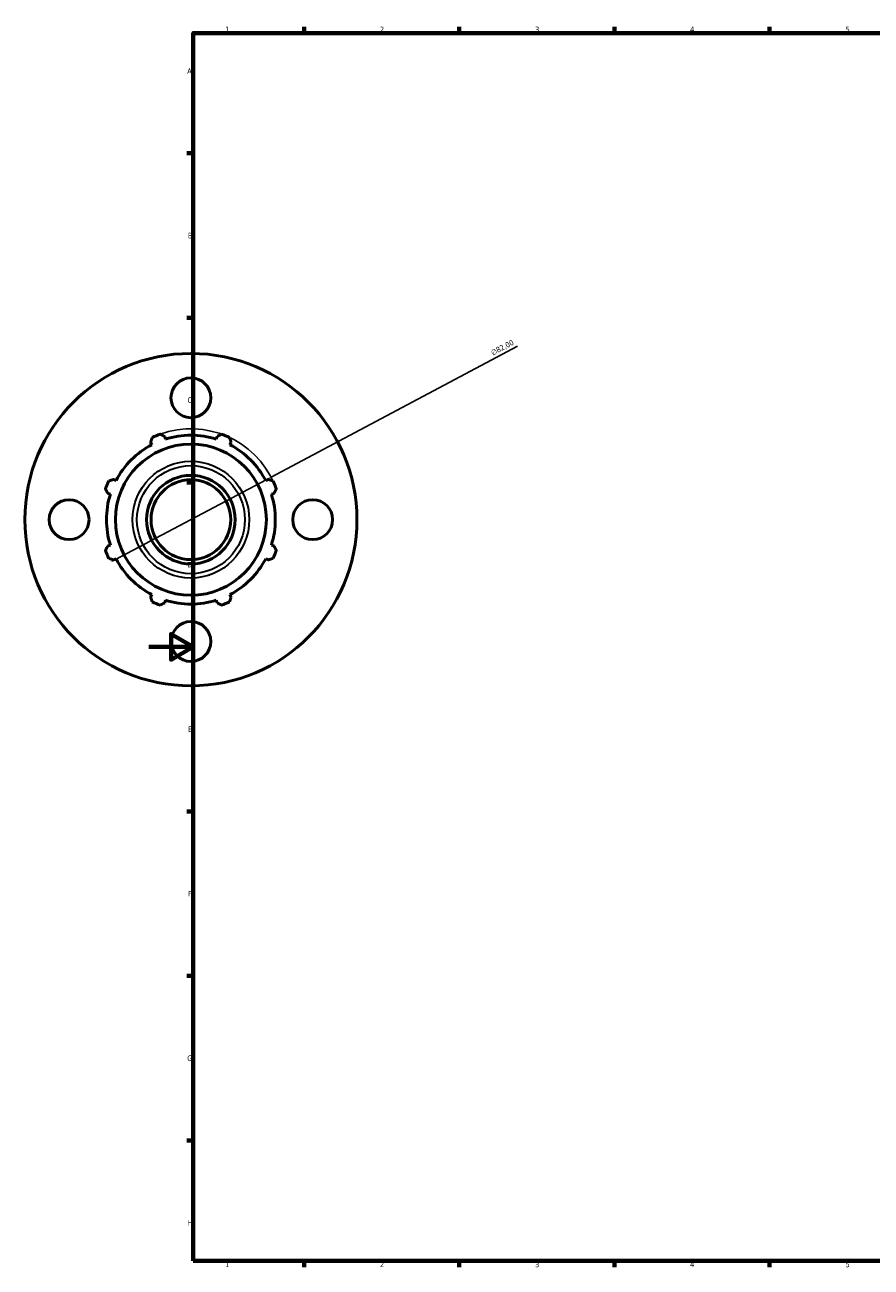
# Model space of a CAD drawing. Header units: millimetres. Extents: x -162 to 1122, y -108 to 911.
# Tile 1 of 7: x -56 to 326, y 17 to 578. Entities that reach past the tile are written whole.
import ezdxf

# ---------------------------------------------------------------- set-up
doc = ezdxf.new("R2010")
doc.units = ezdxf.units.MM
for name, color, linetype, lineweight in [('Border (ISO)', 7, 'Continuous', 70), ('Dimension (ISO)', 7, 'Continuous', 25), ('Visible (ISO)', 7, 'Continuous', 50), ('Visible Narrow (ISO)', 7, 'Continuous', 35)]:
    doc.layers.add(name, color=color, linetype=linetype, lineweight=lineweight)
doc.styles.add('Note Text (ISO)', font='tahoma.ttf')
doc.dimstyles.new('Default (ISO)', dxfattribs={"dimtxt": 2.5, "dimasz": 2.5, "dimexe": 3.175, "dimexo": 0, "dimgap": 0.762, "dimtad": 1, "dimrnd": 1e-08, "dimzin": 0, "dimtxsty": 'Note Text (ISO)', "dimcen": 0.09, "dimdle": 10, "dimclrd": 256, "dimclre": 256, "dimclrt": 232, "dimazin": 0, "dimtfac": 1.40208, "dimtmove": 0, "dimatfit": 3, "dimfxl": 1, "dimtolj": 1, "dimtzin": 0, "dimlwd": -1, "dimlwe": -1, "dimarcsym": 0})

# ---------------------------------------------------------------- blocks, each defined once
blk = doc.blocks.new('Borders Default Border')
at = {"layer": 'Border (ISO)'}
for p, q in [((70.08, 574), (70.08, 576.9)), ((140.17, 574), (140.17, 576.9)), ((210.25, 574), (210.25, 576.9)), ((280.33, 574), (280.33, 576.9)), ((20, 519.75), (17.1, 519.75)), ((20, 445.5), (17.1, 445.5)), ((20, 371.25), (17.1, 371.25)), ((20, 222.75), (17.1, 222.75)), ((20, 148.5), (17.1, 148.5)), ((20, 74.25), (17.1, 74.25)), ((70.08, 20), (70.08, 17.1)), ((140.17, 20), (140.17, 17.1)), ((210.25, 20), (210.25, 17.1)), ((280.33, 20), (280.33, 17.1))]:
    blk.add_line(p, q, dxfattribs=at)
at = {"layer": 'Border (ISO)', "flags": 128}
for points in [[(20, 20), (20, 574), (821, 574), (821, 20), (20, 20)], [(0, 297), (20, 297), (10, 302.77), (10, 291.23), (20, 297)]]:
    blk.add_lwpolyline(points, dxfattribs=at)
at = {"layer": 'Border (ISO)', "color": 232, "true_color": 0xca0064, "char_height": 2.5, "attachment_point": 7, "style": 'Note Text (ISO)'}
for s, insert in [('1', (34.48, 574.4)), ('2', (104.37, 574.4)), ('3', (174.43, 574.35)), ('4', (244.42, 574.4)), ('5', (314.64, 574.35)), ('A', (17.29, 555.62)), ('B', (17.59, 481.37)), ('C', (17.43, 407.08)), ('D', (17.43, 332.88)), ('E', (17.64, 258.63)), ('F', (17.7, 184.38)), ('G', (17.31, 110.08)), ('H', (17.44, 35.88)), ('1', (34.48, 17.1)), ('2', (104.37, 17.1)), ('3', (174.43, 17.05)), ('4', (244.42, 17.1)), ('5', (314.64, 17.05))]:
    blk.add_mtext(s, dxfattribs=dict(at, insert=insert))
blk = doc.blocks.new('*D13')
at = {"layer": 'Defpoints', "color": 0, "transparency": 16777216}
for p in [(55.18, 373.65), (-17.26, 335.21)]:
    blk.add_point(p, dxfattribs=at)
at = {"layer": 'Dimension (ISO)', "transparency": 16777216}
for p, q in [((55.18, 373.65), (166.39, 432.66)), ((-15.05, 336.38), (52.97, 372.47))]:
    blk.add_line(p, q, dxfattribs=at)
blk.add_arc((18.96, 354.43), 41, 23.515, 109.792, dxfattribs=at)
for points in [[(52.77, 372.84), (53.16, 372.11), (55.18, 373.65)], [(-15.25, 336.75), (-14.85, 336.01), (-17.26, 335.21)]]:
    blk.add_solid(points, dxfattribs=at)
at = {"layer": 'Dimension (ISO)', "color": 232, "true_color": 0xca0064, "transparency": 16777216, "insert": (154.15, 430.67), "char_height": 2.5, "attachment_point": 1, "rotation": 27.9519, "style": 'Note Text (ISO)'}
blk.add_mtext('\\A1;∅82,00', dxfattribs=at)

msp = doc.modelspace()

# ---------------------------------------------------------------- linework, layer by layer
at = {"layer": 'Visible (ISO)'}
for p, q in [((0.784, 389.34), (1.352, 388.249)), ((7.493, 390.793), (7.123, 391.966)), ((30.794, 391.966), (30.424, 390.793)), ((36.565, 388.249), (37.133, 389.34)), ((-14.863, 372.034), (-15.954, 372.602)), ((53.871, 372.602), (52.78, 372.034)), ((-18.58, 366.263), (-17.407, 365.893)), ((55.324, 365.893), (56.497, 366.263)), ((-17.407, 342.961), (-18.58, 342.592)), ((56.497, 342.592), (55.324, 342.961)), ((-15.954, 336.253), (-14.863, 336.821)), ((52.78, 336.821), (53.871, 336.253)), ((1.352, 320.606), (0.784, 319.515)), ((37.133, 319.515), (36.565, 320.606)), ((7.123, 316.889), (7.493, 318.062)), ((30.424, 318.062), (30.794, 316.889))]:
    msp.add_line(p, q, dxfattribs=at)
for centre, radius in [((18.959, 354.427), 75), ((18.959, 409.427), 9), ((18.959, 354.427), 34.094), ((18.959, 354.427), 20), ((18.959, 354.427), 18), ((-36.041, 354.427), 9), ((73.959, 354.427), 9), ((18.959, 299.427), 9)]:
    msp.add_circle(centre, radius, dxfattribs=at)
for radius, start, end in [(41, 109.79198, 115.20802), (38.13, 72.5, 107.5), (41, 64.79198, 70.20802), (38.13, 117.5, 152.5), (38.13, 27.5, 62.5), (41, 154.79198, 160.20802), (41, 19.79198, 25.20802), (38.13, 162.5, 197.5), (38.13, 342.5, 17.5), (41, 199.79198, 205.20802), (38.13, 207.5, 242.5), (38.13, 297.5, 332.5), (41, 334.79198, 340.20802), (41, 244.79198, 250.20802), (38.13, 252.5, 287.5), (41, 289.79198, 295.20802)]:
    msp.add_arc((18.959, 354.427), radius, start, end, dxfattribs=at)
for points, weights in [([(5.076, 393.005), (6.12, 392.475), (7.123, 391.966)], [1, 1.00202157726, 1.00322761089]), ([(30.794, 391.966), (31.797, 392.475), (32.841, 393.005)], [1.00322761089, 1.00202157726, 1]), ([(0.784, 389.34), (1.133, 390.409), (1.496, 391.523)], [1.00322761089, 1.00202157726, 1]), ([(36.421, 391.523), (36.784, 390.409), (37.133, 389.34)], [1, 1.00202157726, 1.00322761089]), ([(-18.137, 371.89), (-17.023, 372.253), (-15.954, 372.602)], [1, 1.00202157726, 1.00322761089]), ([(53.871, 372.602), (54.94, 372.253), (56.054, 371.89)], [1.00322761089, 1.00202157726, 1]), ([(-18.58, 366.263), (-19.089, 367.266), (-19.62, 368.31)], [1.00322761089, 1.00202157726, 1]), ([(57.537, 368.31), (57.006, 367.266), (56.497, 366.263)], [1, 1.00202157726, 1.00322761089]), ([(-19.62, 340.545), (-19.089, 341.589), (-18.58, 342.592)], [1, 1.00202157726, 1.00322761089]), ([(56.497, 342.592), (57.006, 341.589), (57.537, 340.545)], [1.00322761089, 1.00202157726, 1]), ([(-15.954, 336.253), (-17.023, 336.602), (-18.137, 336.965)], [1.00322761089, 1.00202157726, 1]), ([(56.054, 336.965), (54.94, 336.602), (53.871, 336.253)], [1, 1.00202157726, 1.00322761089]), ([(1.496, 317.332), (1.133, 318.446), (0.784, 319.515)], [1, 1.00202157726, 1.00322761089]), ([(7.123, 316.889), (6.12, 316.38), (5.076, 315.849)], [1.00322761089, 1.00202157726, 1]), ([(32.841, 315.849), (31.797, 316.38), (30.794, 316.889)], [1, 1.00202157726, 1.00322761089]), ([(37.133, 319.515), (36.784, 318.446), (36.421, 317.332)], [1.00322761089, 1.00202157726, 1])]:
    msp.add_rational_spline(points, weights, degree=2, dxfattribs=at)
at = {"layer": 'Visible Narrow (ISO)'}
for radius in [26.337, 24.38]:
    msp.add_circle((18.959, 354.427), radius, dxfattribs=at)

# ---------------------------------------------------------------- block references
msp.add_blockref('Borders Default Border', (0, 0))

# ---------------------------------------------------------------- dimensions: what is measured, and where the dimension line sits
at = {"layer": 'Dimension (ISO)'}
dim = msp.add_diameter_dim_2p(p1=(-17.258, 335.209), p2=(55.176, 373.645), dimstyle='Default (ISO)', override={"dimdec": 2, "dimlfac": 1, "dimtp": 0, "dimtm": 0, "dimtdec": 2, "dimatfit": 2}, dxfattribs=at)
dim.commit()
dim.dimension.update_dxf_attribs({"geometry": '*D13', "text_midpoint": (160.869, 429.73), "dimtype": 163})

doc.saveas('drawing.dxf')
